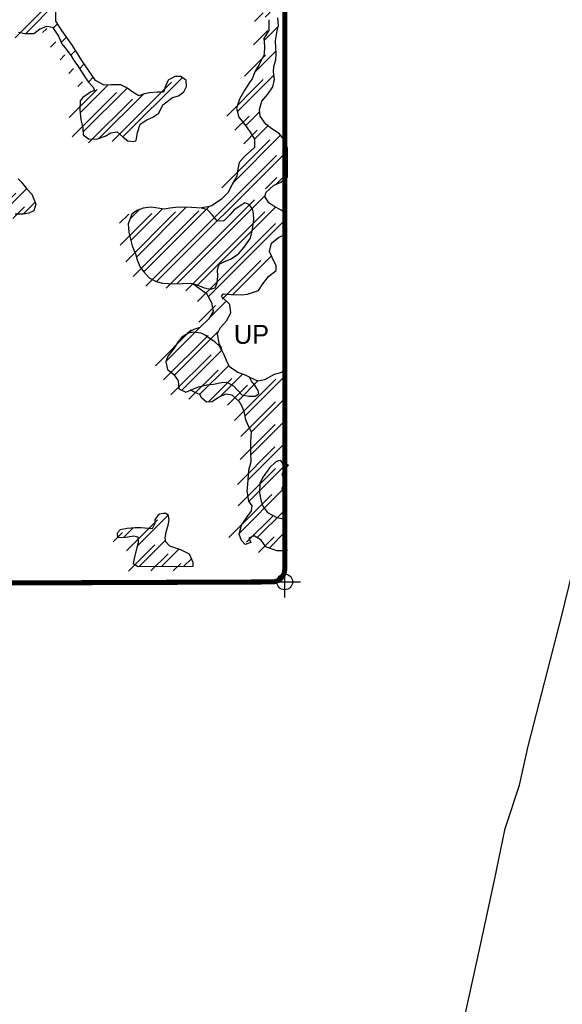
# Model space of a CAD drawing. Extents: x 184591 to 248591, y 837110 to 888536.
# Tile 6 of 12: x 217310 to 221610, y 866914 to 874722. Entities that reach past the tile are written whole.
import ezdxf
from ezdxf.enums import TextEntityAlignment as Align

# ---------------------------------------------------------------- set-up
doc = ezdxf.new("R2010")
doc.units = 0
doc.header["$LTSCALE"] = 800
doc.header["$PDMODE"] = 34
doc.header["$PDSIZE"] = 125
doc.layers.get('0').update_dxf_attribs({"linetype": 'CONTINUOUS'})
for name, color, linetype in [('MAJROADS', 9, 'CONTINUOUS'), ('SEC', 2, 'CONTINUOUS'), ('WETDBA', 11, 'CONTINUOUS'), ('WETFILL', 12, 'CONTINUOUS'), ('WSHEDS', 3, 'CONTINUOUS')]:
    doc.layers.add(name, color=color, linetype=linetype)
doc.layers.get('0').off()

# ---------------------------------------------------------------- blocks, each defined once
blk = doc.blocks.new('*X')
at = {"color": 0}
for p, q in [((217357.5, 874613.2), (217600.9, 874856.6)), ((219254.5, 874742.5), (219325, 874813)), ((217576, 874655), (217609.4, 874688.4)), ((219246.2, 874557.4), (219360.2, 874671.4)), ((217638.8, 874541), (217680.7, 874582.9)), ((217714.9, 874440.3), (217753, 874478.4)), ((219174.9, 874309.3), (219341.5, 874475.9)), ((217783.6, 874332.2), (217821.7, 874370.3)), ((219035.2, 873992.8), (219324.7, 874282.4)), ((217787.8, 873982.9), (218008.6, 874203.7)), ((217855.1, 874226.9), (217892.8, 874264.7)), ((218127.6, 873792.3), (218596.8, 874261.6)), ((217810.8, 873829.1), (218161.2, 874179.5)), ((217940.5, 873782), (218287.5, 874129)), ((219100.3, 873881.2), (219212.1, 873993)), ((219170.2, 873774.3), (219276.6, 873880.7)), ((218997.7, 873425), (219377.5, 873804.8)), ((218394.7, 872645.3), (219431, 873681.6)), ((219343.7, 873417.5), (219431.5, 873505.3)), ((216728, 872746.3), (217365.1, 873383.4)), ((217339.3, 873180.9), (217431.9, 873273.4)), ((218554.5, 872628.3), (219254.4, 873328.2)), ((218185.9, 873143.6), (218259.1, 873216.8)), ((218189.8, 872970.7), (218440.9, 873221.8)), ((218234.7, 872838.8), (218629.9, 873234)), ((218294.6, 872721.9), (218814.9, 873242.2)), ((218710.5, 872607.5), (219337.8, 873234.7)), ((218803.9, 872524.1), (219421.4, 873141.6)), ((218998.1, 872541.6), (219305.4, 872848.9)), ((218815.4, 872358.9), (218947, 872490.4)), ((218471, 872014.4), (218754.3, 872297.8)), ((218534.8, 871901.4), (218887.6, 872254.3)), ((218593.5, 871783.4), (218911, 872100.9)), ((218735.9, 871749), (218966.3, 871979.4)), ((218893.2, 871729.5), (219075.3, 871911.7)), ((219040.9, 871700.5), (219200.5, 871860.1)), ((219096.7, 871579.5), (219424.5, 871907.3)), ((219148, 871454), (219422.2, 871728.2)), ((219142.1, 871271.3), (219419.9, 871549.1)), ((219119.8, 871072.2), (219417.5, 871370)), ((219126.7, 870902.4), (219422.6, 871198.3)), ((219051.8, 870650.7), (219393.9, 870992.8)), ((218241.5, 870547.5), (218486, 870792)), ((219192.5, 870614.6), (219402.8, 870824.9)), ((218135.7, 870618.5), (218208.7, 870691.4)), ((219286.8, 870532.2), (219411.7, 870657.1)), ((218257.1, 870386.3), (218465.6, 870594.8)), ((218434.4, 870386.8), (218570.7, 870523.2)), ((218611.7, 870387.4), (218671.2, 870446.9))]:
    blk.add_line(p, q, dxfattribs=at)

msp = doc.modelspace()

# ---------------------------------------------------------------- linework, layer by layer
at = {"layer": 'MAJROADS', "color": 0}
msp.add_lwpolyline([(221616.8, 860128.6), (221571.8, 860713.8), (221508.4, 861208.7), (221355.7, 862089.6), (221261.2, 862911.5), (221029.5, 864446.7), (220933.3, 865034), (220870.1, 865562.4), (220806, 865956.7), (220774.9, 866283.7), (220793.5, 866535), (220837.5, 866819.5), (220958.9, 867371.7), (221071.7, 867898.8), (221158.5, 868308.7), (221270, 868651.5), (221339.3, 868961), (221606.8, 869998.1), (221770.9, 870667.3)], dxfattribs=at)
at = {"layer": 'SEC', "color": 0}
msp.add_point((219410.1, 870263.7), dxfattribs=at)
at = {"layer": 'WETDBA', "color": 0}
for points in [[(217300.4, 874622.1), (217349.8, 874613.2), (217422.3, 874613.1), (217467.2, 874647.7), (217524.7, 874671), (217570.9, 874663.2), (217616.3, 874590.7), (217643.5, 874530.7), (217667.3, 874501.6), (217718.3, 874436), (217736.8, 874403.8), (217766.8, 874357.1), (217806.6, 874297.9), (217826.2, 874267.7), (217855.5, 874226.3), (217892.6, 874186.3), (217903, 874159.7), (217872.2, 874147.8), (217811.2, 874104.2), (217789.1, 874077.2), (217785.1, 874010.3), (217793.3, 873926.6), (217809.3, 873865), (217811.7, 873809.3), (217854.3, 873777.7), (217917.4, 873774.4), (217986.1, 873797), (218033.4, 873823.2), (218081.7, 873833.6), (218129.7, 873790.5), (218167.8, 873759.9), (218214.7, 873754.6), (218234, 873764), (218243.5, 873828.1), (218264, 873893.9), (218318.3, 873926.3), (218365, 873947.6), (218411.2, 873980.8), (218443.9, 874046.9), (218520.4, 874104.6), (218567.7, 874116.8), (218609.4, 874150.7), (218633, 874191.9), (218629.9, 874241.3), (218583.4, 874269.8), (218538.6, 874270.6), (218486.7, 874241.6), (218466.3, 874193.3), (218450.4, 874147.8), (218400.3, 874146.1), (218339.7, 874142.4), (218298.8, 874132.7), (218253.5, 874118), (218213.7, 874140.9), (218154.6, 874184.4), (218110.8, 874204.5), (218034.1, 874204.3), (217978.4, 874203), (217910.5, 874238.5), (217803, 874398), (217728.9, 874517.2), (217701, 874554.1), (217643, 874636.1), (217596.2, 874709.1), (217595, 874803.3)], [(219285.4, 874721.7), (219285.6, 874634.8), (219245.2, 874573.3), (219249, 874511.6), (219246, 874446.1), (219207, 874366), (219176.4, 874313.2), (219152.2, 874252.3), (219130.7, 874222.9), (219088.9, 874156.4), (219052, 874090.3), (219028.1, 874021.3), (219046.2, 873948.5), (219094.7, 873889.2), (219136, 873829.9), (219170.5, 873773.8), (219171.1, 873709), (219090.8, 873636.3), (219048.3, 873590.5), (219039.8, 873535.9), (219030.9, 873481.6), (218993.3, 873417.6), (218962.4, 873351.1), (218905.6, 873296.9), (218831.2, 873246.6), (218801.8, 873238.6), (218754.5, 873230.7)], [(218910.7, 872103), (218908.3, 872120.5), (218891.9, 872152), (218877, 872232.6), (218900.9, 872281.2), (218949.6, 872334), (218984.4, 872396.7), (218974.4, 872463.9), (218910.4, 872525.7), (218923.4, 872548.4), (218986.8, 872542), (219070.2, 872538.7), (219113.9, 872544.6), (219203, 872573.1), (219237, 872627.7), (219282.3, 872684.7), (219343, 872733.6), (219342.4, 872770.8), (219311.7, 872836), (219288.6, 872883.6), (219306.3, 872950.1), (219360.3, 872995.2), (219416, 873021.7), (219423.3, 873185.3), (219382.8, 873212), (219330.6, 873238.3), (219283.4, 873269.3), (219251.6, 873319.7), (219263.3, 873354.7), (219321.5, 873406.8), (219378.3, 873434), (219431.6, 873474.9), (219431, 873701.5), (219409.7, 873767.1), (219368.1, 873815.8), (219308.7, 873856.2), (219260.4, 873893.1), (219216.4, 873957.2), (219210.2, 874009.4), (219229.6, 874075.3), (219276.6, 874131.6), (219316.3, 874189.3), (219329.7, 874248.4), (219321.1, 874306.9), (219325, 874350), (219339.8, 874403.6), (219342.4, 874449.8), (219340.7, 874498.1), (219338, 874554.2), (219350, 874633.7), (219361, 874674.3), (219354.4, 874736.6)], [(217297.2, 873459.6), (217320.3, 873436.8), (217365, 873383.5), (217407.3, 873337.2), (217438, 873257.6), (217422.8, 873206.2), (217382.2, 873188.7), (217337, 873180.4), (217272.9, 873178.4)], [(218686.2, 872626), (218721.1, 872617.5), (218772.6, 872596), (218820.9, 872584.7), (218858.4, 872595.1), (218873.5, 872636.1), (218879.2, 872688.6), (218876.5, 872739.4), (218890.2, 872781.8), (218927.7, 872801), (218985.9, 872824.7), (219043.8, 872864.5), (219089.4, 872916.6), (219137.9, 872988.3), (219154.8, 873061.5), (219164.4, 873134.6), (219162.8, 873185.1), (219155.8, 873220.5), (219129.6, 873256.2), (219095.3, 873268.2), (219046.2, 873238.9), (219009.8, 873214.4), (218972.6, 873170.7), (218925.9, 873123.2), (218873.7, 873125.7), (218834.9, 873175.5), (218798.2, 873214.5), (218752.7, 873225.8)], [(218421, 873223.9), (218352.1, 873235.3), (218288.3, 873226.6), (218237.8, 873209.6), (218199.6, 873179.5), (218170, 873101.8), (218174.5, 873037.7), (218187, 872980.3), (218202.3, 872928), (218226.7, 872864.6), (218241.7, 872816.2), (218261.2, 872763.3), (218291.6, 872725.4), (218335.3, 872674.6), (218390.2, 872646.4), (218441.7, 872633), (218530.3, 872628), (218600.3, 872628.9), (218662, 872631.9), (218686.2, 872626)], [(218752.7, 873225.8), (218671.5, 873233.6), (218567.5, 873234.5), (218499.2, 873228.3), (218457.1, 873220), (218421, 873223.9)], [(218685.1, 872626.9), (218730.9, 872591.9), (218789.3, 872549.7), (218829.1, 872480), (218844, 872406.4), (218809.9, 872349.7), (218736.6, 872281.2), (218690, 872265.5), (218655.3, 872247.4), (218636, 872232)], [(218648.6, 872234.8), (218594.3, 872203.7), (218566.2, 872168.4), (218527.2, 872106.5), (218485.1, 872054), (218468.5, 872007.5), (218480.3, 871947.2), (218530.7, 871907.2), (218565.9, 871857.7), (218571.1, 871794), (218627.8, 871767.3), (218664.2, 871784.7)], [(218779.2, 872219.1), (218747.7, 872234.6), (218689.6, 872242.8), (218648.6, 872234.8)], [(218902, 872117), (218895, 872129.6), (218856.5, 872167.2), (218834.1, 872180.5), (218800.9, 872204.7), (218779.2, 872219.1)], [(219131.6, 871886.1), (219090.7, 871906.1), (219037.8, 871925.2), (218971.4, 871968.7), (218947.7, 872019.2), (218930.9, 872063.7), (218914.2, 872095.2), (218902, 872117)], [(219131.6, 871886.1), (219194.6, 871859), (219253.5, 871869.8), (219330.3, 871909.9), (219368.5, 871920.7), (219425, 871939.3), (219415.3, 871202)], [(218664.2, 871784.7), (218725.6, 871809.5), (218791.8, 871827.5), (218845, 871832.3), (218909.9, 871843.8), (218951.2, 871846.5), (219003.7, 871819.1), (219036.2, 871784.4), (219070.4, 871747.2), (219125.4, 871736.9), (219175.8, 871737.2), (219205.6, 871755), (219200.1, 871780.9), (219169.7, 871825.1), (219148, 871854.2), (219131.6, 871886.1)], [(219425.7, 870509.1), (219347.6, 870511), (219261.5, 870540.9), (219222.4, 870595), (219168.9, 870630.1), (219126.8, 870610.5), (219141.8, 870576.5), (219096.2, 870559.8), (219067.2, 870593.1), (219049.8, 870643.3), (219068.9, 870714.3), (219111.4, 870778.7), (219147.9, 870827), (219153.2, 870866.9), (219125.9, 870903.3), (219113.8, 870986.4), (219117.4, 871035.8), (219124.7, 871149.2), (219144.7, 871219.2), (219141.4, 871285.8), (219142.9, 871375.4), (219148, 871454.2), (219120.8, 871503.3), (219102.3, 871547.8), (219092.6, 871603.2), (219074.1, 871653.3), (219051.1, 871691.2), (218994.1, 871743.5), (218940.5, 871753.4), (218885.8, 871725.8), (218836, 871692.6), (218789.8, 871689.2), (218753.8, 871719.7), (218736.3, 871748.8), (218706.2, 871761.9), (218664.2, 871784.7)], [(219340.9, 871215.4), (219288.9, 871169.2), (219234.5, 871089.8), (219214.1, 871044.3), (219209.8, 870969), (219222.6, 870902.1), (219239, 870857.6), (219275, 870813.4), (219346.4, 870774), (219401.7, 870763.1)], [(219415.3, 871202), (219402.9, 871189.2), (219379.8, 871225.8), (219361.5, 871223), (219340.9, 871215.4)], [(219401.7, 870763.1), (219402.9, 870831.6), (219415.3, 870882.7), (219402.9, 870946.6), (219390.5, 871010.4), (219415.3, 871061.5), (219390.5, 871112.6), (219402.9, 871150.9), (219440.2, 871189.2), (219415.3, 871202)]]:
    msp.add_lwpolyline(points, dxfattribs=at)
msp.add_lwpolyline([(218403.9, 870789.8), (218379.7, 870755.5), (218379.6, 870725.4), (218360.3, 870684.1), (218273.4, 870692.3), (218226.1, 870693.1), (218162.4, 870686.9), (218107, 870675.8), (218082.1, 870649.3), (218085.6, 870615.6), (218151.8, 870619.4), (218213.1, 870628.7), (218245.6, 870621.6), (218247.6, 870574), (218236.3, 870525), (218217.3, 870449.7), (218208.8, 870410.5), (218248, 870386.3), (218685.1, 870387.6), (218683.4, 870417.7), (218655.5, 870484.6), (218586.2, 870517.7), (218500.5, 870548), (218468.6, 870580.3), (218461.7, 870612.8), (218473.4, 870668.9), (218486.4, 870714.7), (218495.2, 870753.2), (218488.3, 870790.4), (218467.3, 870804.8), (218446.3, 870805.8), (218418.3, 870801.3)], close=True, dxfattribs=at)
at = {"layer": 'WETFILL', "color": 0}
msp.add_lwpolyline([(219401.7, 870763.1), (219425.7, 870509.1)], dxfattribs=at)
at = {"layer": 'WSHEDS', "color": 0, "const_width": 40}
msp.add_lwpolyline([(216470.2, 864930.4), (216470.2, 870152.5, -0.413056), (216569.8, 870252.5), (219310.5, 870263.3, 0.413056), (219410.1, 870363.3), (219410.1, 887369)], format="xyb", dxfattribs=at)

# ---------------------------------------------------------------- block references
at = {"layer": 'WETFILL', "color": 0}
for p in [(0, 0), (0, 0), (0, 0), (0, 0), (0, 0), (0, 0), (0, 0), (0, 0), (0, 0), (0, 0), (0, 0), (0, 0), (0, 0), (0, 0), (0, 0), (0, 0), (0, 0), (0, 0), (0, 0), (0, 0), (0, 0), (0, 0), (0, 0), (0, 0), (0, 0), (0, 0), (0, 0), (0, 0), (0, 0), (0, 0), (0, 0), (0, 0), (0, 0), (0, 0), (0, 0), (0, 0), (0, 0), (0, 0), (0, 0), (0, 0), (0, 0), (0, 0), (-84.7, -36.3)]:
    msp.add_blockref('*X', p, dxfattribs=at)

# ---------------------------------------------------------------- texts
at = {"layer": 'WETDBA', "color": 0}
msp.add_text('UP', height=150, dxfattribs=at).set_placement((219146.5, 872151.6), align=Align.CENTER)

doc.saveas('drawing.dxf')
